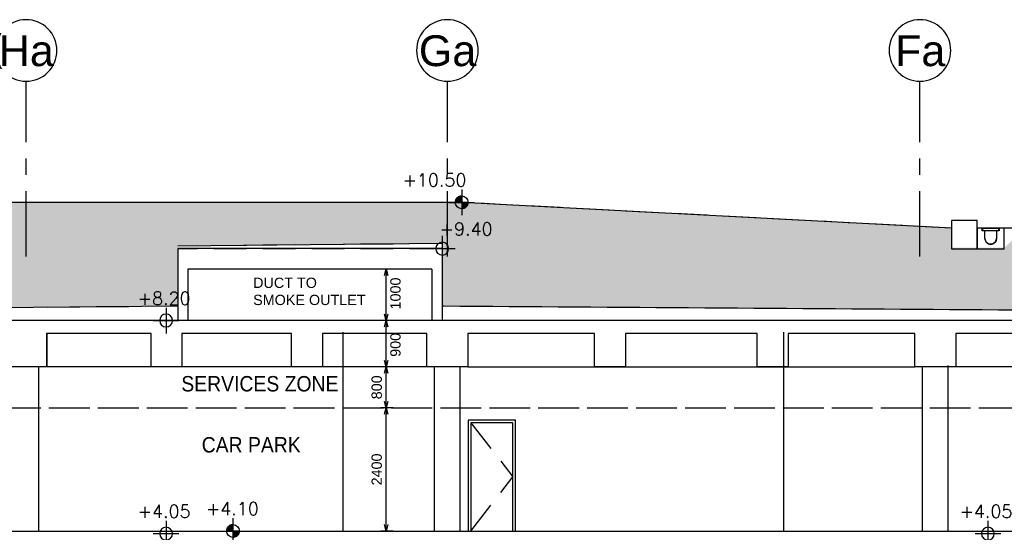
# Model space of a CAD drawing. Header units: millimetres. Extents: x 113048 to 489828, y -130780 to 23393.
# Tile 23 of 98: x 161750 to 180917, y -59888 to -49904. Entities that reach past the tile are written whole.
import ezdxf

# ---------------------------------------------------------------- set-up
doc = ezdxf.new("R2010")
doc.units = ezdxf.units.MM
doc.header["$LTSCALE"] = 100
for name, pattern in [('DASHDOT', [1, 0.5, -0.25, 0, -0.25]), ('Grid Line', [22.225, 12.7, -3.175, 3.175, -3.175]), ('Hidden', [9.525, 6.35, -3.175]), ('HIDDEN2', [4.7625, 3.175, -1.5875])]:
    doc.linetypes.add(name, pattern=pattern)
for name, color, linetype in [('+C-160', 160, 'Hidden'), ('A-WPL', 5, 'Continuous'), ('DLN020__', 6, 'DASHDOT'), ('DLN030_2', 1, 'Continuous'), ('DLN040__', 7, 'Continuous'), ('DLN210__', 7, 'Continuous'), ('DLN270__', 1, 'Continuous'), ('DLN280__', 3, 'Continuous'), ('FITDOOR', 7, 'Continuous'), ('HATCH', 8, 'Continuous'), ('INTWALL', 7, 'Continuous'), ('LEVEL', 7, 'Continuous'), ('METAL', 6, 'Continuous')]:
    doc.layers.add(name, color=color, linetype=linetype)
doc.styles.add('romans', font='romans.shx')
doc.styles.add('Swis721tBT', font='swissl.ttf')
doc.styles.add('SWISS MD BT', font='swiss.ttf')
doc.dimstyles.new('INTDIM', dxfattribs={"dimtxt": 200, "dimasz": 125, "dimexe": 100, "dimexo": 150, "dimgap": 80, "dimtad": 1, "dimdec": 0, "dimzin": 9, "dimdsep": 46, "dimtxsty": 'Swis721tBT', "dimblk": 'OPEN30', "dimcen": -125, "dimclrd": 256, "dimclre": 256, "dimclrt": 2, "dimaunit": 1, "dimadec": 1, "dimazin": 0, "dimtfac": 0.444444, "dimtdec": 0, "dimtix": 1, "dimtmove": 2, "dimatfit": 3, "dimldrblk": 'OPEN30', "dimfxl": 0, "dimtolj": 1, "dimlwd": -1, "dimlwe": -1, "dimarcsym": 0})

# ---------------------------------------------------------------- blocks, each defined once
blk = doc.blocks.new('Grid - Bubble - 4mm-251209-Black Box Lvl _0_00_G_F- Kahlen')
at = {"layer": 'DLN020__', "linetype": 'Continuous'}
blk.add_circle((0, 0), 4, dxfattribs=at)
blk = doc.blocks.new('ELEX')
at = {"layer": 'LEVEL'}
for p, q in [((0, 0.5), (0, -0.5)), ((0.5, 0), (-0.5, 0))]:
    blk.add_line(p, q, dxfattribs=at)
blk.add_circle((0, 0), 0.25, dxfattribs=at)
at = {"layer": 'LEVEL', "style": 'romans'}
blk.add_attdef('ELEX', (0.257, 0.354), '', height=0.5, dxfattribs=at)
blk = doc.blocks.new('*X4')
at = {"color": 0}
for p, q in [((45956, 42700), (46156, 42700)), ((45956, 42694), (46156, 42694)), ((45957, 42688), (46156, 42688)), ((45957, 42681), (46156, 42681)), ((45958, 42675), (46156, 42675)), ((45959, 42669), (46156, 42669)), ((45960, 42662), (46156, 42662)), ((45962, 42656), (46156, 42656)), ((45964, 42650), (46156, 42650)), ((45965, 42644), (46156, 42644)), ((45968, 42638), (46156, 42638)), ((45970, 42631), (46156, 42631)), ((45973, 42625), (46156, 42625)), ((45975, 42619), (46156, 42619)), ((45978, 42612), (46156, 42612)), ((45982, 42606), (46156, 42606)), ((45986, 42600), (46156, 42600)), ((45990, 42594), (46156, 42594)), ((45994, 42588), (46156, 42588)), ((45999, 42581), (46156, 42581)), ((46004, 42575), (46156, 42575)), ((46009, 42569), (46156, 42569)), ((46015, 42562), (46156, 42562)), ((46022, 42556), (46156, 42556)), ((46029, 42550), (46156, 42550)), ((46037, 42544), (46156, 42544)), ((46047, 42538), (46156, 42538)), ((46057, 42531), (46156, 42531)), ((46069, 42525), (46156, 42525)), ((46083, 42519), (46156, 42519)), ((46102, 42512), (46156, 42512)), ((46133, 42506), (46156, 42506))]:
    blk.add_line(p, q, dxfattribs=at)
blk = doc.blocks.new('*X3')
at = {"color": 0}
for p, q in [((46156, 42900), (46200, 42900)), ((46156, 42894), (46222, 42894)), ((46156, 42888), (46238, 42888)), ((46156, 42881), (46250, 42881)), ((46156, 42875), (46261, 42875)), ((46156, 42869), (46271, 42869)), ((46156, 42862), (46279, 42862)), ((46156, 42856), (46287, 42856)), ((46156, 42850), (46294, 42850)), ((46156, 42844), (46300, 42844)), ((46156, 42838), (46306, 42838)), ((46156, 42831), (46311, 42831)), ((46156, 42825), (46316, 42825)), ((46156, 42819), (46320, 42819)), ((46156, 42812), (46324, 42812)), ((46156, 42806), (46328, 42806)), ((46156, 42800), (46332, 42800)), ((46156, 42794), (46335, 42794)), ((46156, 42788), (46338, 42788)), ((46156, 42781), (46341, 42781)), ((46156, 42775), (46343, 42775)), ((46156, 42769), (46345, 42769)), ((46156, 42762), (46347, 42762)), ((46156, 42756), (46349, 42756)), ((46156, 42750), (46351, 42750)), ((46156, 42744), (46352, 42744)), ((46156, 42738), (46353, 42738)), ((46156, 42731), (46354, 42731)), ((46156, 42725), (46355, 42725)), ((46156, 42719), (46355, 42719)), ((46156, 42712), (46356, 42712)), ((46156, 42706), (46356, 42706))]:
    blk.add_line(p, q, dxfattribs=at)
blk = doc.blocks.new('ELFIN')
at = {"layer": 'LEVEL'}
for p, q in [((0, 0.5), (0, 0)), ((0, 0), (-0.5, 0)), ((0, 0), (0, -0.5)), ((0.5, 0), (0, 0))]:
    blk.add_line(p, q, dxfattribs=at)
for start, end in [(90, 180), (180, 270), (0, 90), (270, 0)]:
    blk.add_arc((0, 0), 0.25, start, end, dxfattribs=at)
at = {"layer": 'LEVEL', "xscale": 0.00125, "yscale": 0.00125, "zscale": 0.00125}
for name in ['*X3', '*X4']:
    blk.add_blockref(name, (-57.695, -53.381), dxfattribs=at)
at = {"layer": 'LEVEL', "style": 'romans'}
blk.add_attdef('ELFIN', (0.254, 0.347), '', height=0.5, dxfattribs=at)
blk = doc.blocks.new('_Open30')
at = {"color": 0, "linetype": 'ByBlock', "lineweight": -2}
for p, q in [((-1, 0.27), (0, 0)), ((0, 0), (-1, -0.27)), ((0, 0), (-1, 0))]:
    blk.add_line(p, q, dxfattribs=at)
blk = doc.blocks.new('*D162')
at = {"layer": 'Defpoints', "color": 0}
for p in [(168883, -56664), (169169, -56664), (169169, -57464)]:
    blk.add_point(p, dxfattribs=at)
at = {"layer": 'DLN030_2'}
for p, q in [((169019, -56664), (168783, -56664)), ((168883, -57339), (168883, -56789)), ((169019, -57464), (168783, -57464))]:
    blk.add_line(p, q, dxfattribs=at)
at = {"layer": 'DLN030_2', "xscale": 125, "yscale": 125, "zscale": 125}
for p, rotation in [((168883, -56664), 90), ((168883, -57464), 270)]:
    blk.add_blockref('_Open30', p, dxfattribs=dict(at, rotation=rotation))
at = {"layer": 'DLN030_2', "color": 2, "insert": (168701, -57064), "char_height": 200, "attachment_point": 5, "rotation": 90, "style": 'Swis721tBT'}
blk.add_mtext('\\A1;800', dxfattribs=at)
blk = doc.blocks.new('*D163')
at = {"layer": 'Defpoints', "color": 0}
for p in [(168883, -57464), (169169, -57464), (169169, -59864)]:
    blk.add_point(p, dxfattribs=at)
at = {"layer": 'DLN030_2'}
for p, q in [((169019, -57464), (168783, -57464)), ((168883, -59739), (168883, -57589)), ((169019, -59864), (168783, -59864))]:
    blk.add_line(p, q, dxfattribs=at)
at = {"layer": 'DLN030_2', "xscale": 125, "yscale": 125, "zscale": 125}
for p, rotation in [((168883, -57464), 90), ((168883, -59864), 270)]:
    blk.add_blockref('_Open30', p, dxfattribs=dict(at, rotation=rotation))
at = {"layer": 'DLN030_2', "color": 2, "insert": (168701, -58664), "char_height": 200, "attachment_point": 5, "rotation": 90, "style": 'Swis721tBT'}
blk.add_mtext('\\A1;2400', dxfattribs=at)
blk = doc.blocks.new('*D167')
at = {"layer": 'Defpoints', "color": 0}
for p in [(168883, -55764), (169262, -55764), (169169, -56664)]:
    blk.add_point(p, dxfattribs=at)
at = {"layer": 'DLN030_2'}
for p, q in [((169112, -55764), (168783, -55764)), ((168883, -56539), (168883, -55889)), ((169019, -56664), (168783, -56664))]:
    blk.add_line(p, q, dxfattribs=at)
at = {"layer": 'DLN030_2', "xscale": 125, "yscale": 125, "zscale": 125}
for p, rotation in [((168883, -55764), 90), ((168883, -56664), 270)]:
    blk.add_blockref('_Open30', p, dxfattribs=dict(at, rotation=rotation))
at = {"layer": 'DLN030_2', "color": 2, "insert": (169066, -56237), "char_height": 200, "attachment_point": 5, "rotation": 90, "style": 'Swis721tBT'}
blk.add_mtext('\\A1;900', dxfattribs=at)
blk = doc.blocks.new('drainage')
at = {"layer": 'DLN280__'}
blk.add_lwpolyline([(-119444, 40360), (-119497, 40360), (-119497, 40410), (-119597, 40410), (-119597, 40008), (-119066, 40008), (-119066, 40410), (-119166, 40410), (-119166, 40360), (-119219, 40360), (-119219, 40210, -1), (-119444, 40210), (-119444, 40360)], format="xyb", dxfattribs=at)
at = {"layer": 'METAL'}
blk.add_lwpolyline([(-119171, 40405), (-119492, 40405), (-119492, 40365), (-119171, 40365)], close=True, dxfattribs=at)
blk = doc.blocks.new('*D168')
at = {"layer": 'Defpoints', "color": 0}
for p in [(168883, -54764), (169262, -54764), (169169, -55764, 0)]:
    blk.add_point(p, dxfattribs=at)
at = {"layer": 'DLN030_2'}
for p, q in [((169112, -54764), (168783, -54764)), ((168883, -55639), (168883, -54889)), ((169019, -55764), (168783, -55764))]:
    blk.add_line(p, q, dxfattribs=at)
at = {"layer": 'DLN030_2', "xscale": 125, "yscale": 125, "zscale": 125}
for p, rotation in [((168883, -54764), 90), ((168883, -55764), 270)]:
    blk.add_blockref('_Open30', p, dxfattribs=dict(at, rotation=rotation))
at = {"layer": 'DLN030_2', "color": 2, "insert": (169066, -55237), "char_height": 200, "attachment_point": 5, "rotation": 90, "style": 'Swis721tBT'}
blk.add_mtext('\\A1;1000', dxfattribs=at)
blk = doc.blocks.new('A$C713849A3')
at = {"layer": '+C-160'}
for p, q in [((-88206, 43516, -1), (-93355, 43466, -1)), ((-88206, 43416, -1), (-93355, 43416, -1)), ((-93355, 43416, -2), (-93355, 42016, -1)), ((-88206, 43416, -2), (-88206, 42016, -1)), ((-88406, 43016, -1), (-93155, 43016, -2)), ((-93155, 43016, -2), (-93155, 42016, -1)), ((-88406, 43016, -2), (-88406, 42016, -1)), ((-93355, 42295, -2), (-112552, 42116, -1)), ((-62455, 42116, -1), (-88206, 42295, -1)), ((-62455, 42016, -1), (-128255, 42016, -1)), ((-70656, 42016, -2), (-128255, 42016, -1)), ((-90132, 37916, -1), (-90132, 41790, -1)), ((-81555, 37916, -1), (-81555, 41790, -1)), ((-93872, 41766, -1), (-95905, 41766, -1)), ((-95905, 41766, -1), (-95905, 41116, -1)), ((-93872, 41116, -1), (-93872, 41766, -1)), ((-91139, 41766, -1), (-93272, 41766, -1)), ((-93272, 41766, -1), (-93272, 41116, -1)), ((-91139, 41116, -1), (-91139, 41766, -1)), ((-88505, 41766, -1), (-90539, 41766, -1)), ((-90539, 41766, -1), (-90539, 41116, -1)), ((-88505, 41116, -1), (-88505, 41766, -1)), ((-85239, 41766, -1), (-87705, 41766, -1)), ((-87705, 41766, -1), (-87705, 41116, -1)), ((-85239, 41116, -1), (-85239, 41766, -1)), ((-82072, 41766, -1), (-84639, 41766, -1)), ((-84639, 41766, -1), (-84639, 41116, -1)), ((-82072, 41116, -1), (-82072, 41766, -1)), ((-79005, 41766, -1), (-81472, 41766, -1)), ((-81472, 41766, -1), (-81472, 41116, -1)), ((-79005, 41116, -1), (-79005, 41766, -1)), ((-76172, 41766, -1), (-78205, 41766, -1)), ((-78205, 41766, -1), (-78205, 41116, -1)), ((-95905, 41116, -1), (-96705, 41116, -1)), ((-96055, 41116, -1), (-96555, 41116, -1)), ((-96056, 37916, -1), (-96056, 41116, -1)), ((-88505, 41116, -1), (-95905, 41116, -1)), ((-93272, 41116, -1), (-93872, 41116, -1)), ((-93272, 41116, -1), (-93872, 41116, -1)), ((-90539, 41116, -1), (-91139, 41116, -1)), ((-90539, 41116, -1), (-91139, 41116, -1)), ((-87705, 41116, -1), (-88505, 41116, -1)), ((-88355, 37917, -1), (-88355, 41116, -1)), ((-87855, 41116, -1), (-88355, 41116, -1)), ((-87855, 37917, -1), (-87855, 41116, -1)), ((-87705, 41116, -1), (-79005, 41116, -1)), ((-84639, 41116, -1), (-85239, 41116, -1)), ((-84639, 41116, -1), (-85239, 41116, -1)), ((-81472, 41116, -1), (-82072, 41116, -1)), ((-81472, 41116, -1), (-82072, 41116, -1)), ((-78205, 41116, -1), (-79005, 41116, -1)), ((-78856, 37916, -1), (-78856, 41116, -1)), ((-78356, 37916, -1), (-78356, 41142, -1)), ((-70655, 41115, -1), (-78205, 41116, -1)), ((-113005, 40316, -1), (-67796, 40316, -1)), ((-86778, 40076, -1), (-87698, 40076, -1)), ((-87698, 40076, -1), (-87698, 37916, -1)), ((-86778, 37916, -1), (-86778, 40076, -1)), ((-86828, 40026, -1), (-87648, 40026, -1)), ((-87648, 40026, -1), (-87648, 37916, -1)), ((-87648, 40026, -1), (-86828, 38971, -1)), ((-86828, 37916, -1), (-86828, 40026, -1)), ((-87648, 37916, -1), (-86828, 38971, -1)), ((-115805, 37916, -1), (-66308, 37916, -1))]:
    blk.add_line(p, q, dxfattribs=at)
at = {"layer": '+C-160', "elevation": -1}
for points in [[(-78295, 43816), (-87826, 44317), (-107066, 44316), (-124421, 43808), (-145133, 42819)], [(-78295, 43414), (-77795, 43414), (-77795, 43966), (-78295, 43966), (-78295, 43414)], [(-70194, 43816), (-77795, 43816)], [(-77795, 43816), (-77795, 43616)]]:
    blk.add_lwpolyline(points, dxfattribs=at)
blk.add_lwpolyline([(-77642, 43766), (-77695, 43766), (-77695, 43816), (-77795, 43816), (-77795, 43414), (-77264, 43414), (-77264, 43816), (-77364, 43816), (-77364, 43766), (-77417, 43766), (-77417, 43616, -1), (-77642, 43616), (-77642, 43766)], format="xyb", dxfattribs=at)
blk.add_lwpolyline([(-77369, 43811), (-77690, 43811), (-77690, 43771), (-77369, 43771)], close=True, dxfattribs=at)

msp = doc.modelspace()

# ---------------------------------------------------------------- hatches: boundary and pattern name
at = {"layer": 'HATCH'}
h = msp.add_hatch(dxfattribs=at)
h.set_pattern_fill('EARTH', color=256, scale=80, angle=45)
h.set_pattern_definition([(45, (-62666165.2, 1166790508.9), (3e-09, 718.42048969), [508, -508]), (45, (-62666299.9, 1166790643.6), (3e-09, 718.42048969), [508, -508]), (45, (-62666434.6, 1166790778.3), (3e-09, 718.42048969), [508, -508]), (135, (-62666434.6, 1166790868.1), (-718.42048969, 3e-09), [508, -508]), (135, (-62666299.9, 1166791002.8), (-718.42048969, 3e-09), [508, -508]), (135, (-62666165.2, 1166791137.53), (-718.42048969, 3e-09), [508, -508])])
h.paths.add_polyline_path([(164824.9, -54313.5), (169975.1, -54263.5), (169975.1, -55484.7), (195725.5, -55642.3), (195725.5, -54741.5), (203775.5, -54638.7), (203775.5, -54092.3), (211425.4, -53995.4), (211425.6, -53782.3), (211675.7, -53479), (202966.3, -53540.9), (202966.3, -54344.3), (199580.1, -54344.3), (199579.9, -53540.9), (188486.9, -53565.6), (188487, -53961.1), (188092.9, -53942.3), (188092.9, -54344.3), (187561.9, -54344.3), (187342.7, -54143.3), (181136.3, -54143.3), (180917.1, -54344.3), (179886.1, -54344.3), (179886.1, -53946), (170354.7, -53473.7), (151105.1, -53464.1), (133760.3, -53972), (128003.6, -54234.6), (128527.6, -55642.3), (141869, -55642.3), (141858.9, -54313.8), (143749.3, -54263.5), (145629, -54313.5), (145629, -55642.3), (164825.9, -55484.7)])

# ---------------------------------------------------------------- linework, layer by layer
at = {"layer": 'DLN020__', "linetype": 'Grid Line'}
for p, q in [((161875.5, -54514.6), (161875.5, -51103.5)), ((170075.5, -54514.6), (170075.5, -51103.5)), ((179275.5, -54514.6), (179275.5, -51103.5))]:
    msp.add_line(p, q, dxfattribs=at)
at = {"layer": 'DLN210__', "color": 5, "elevation": 0.1}
for points in [[(179886.1, -53963.5), (170354.7, -53462.5), (151115.2, -53463.5), (133760.3, -53972), (113047.6, -54960.5)], [(187987, -53963.5), (180386.1, -53963.5)]]:
    msp.add_lwpolyline(points, dxfattribs=at)
at = {"layer": 'DLN270__', "color": 1}
for p, q in [((169975.1, -54263.5, 0), (164825.9, -54313.5, 0)), ((164825.9, -55484.7, -0.1), (145629, -55663.5, 0)), ((195725.5, -55663.5), (169975.1, -55484.7, -0.1))]:
    msp.add_line(p, q, dxfattribs=at)
at = {"layer": 'DLN280__'}
for p, q in [((169975.1, -54363.5, 0), (164825.9, -54363.5, 0)), ((164825.9, -54363.5, -0.1), (164825.9, -55763.5, -0.1)), ((169975.1, -54363.5, -0.1), (169975.1, -55763.5)), ((169775.1, -54763.5, 0), (165025.9, -54763.5, -0.1)), ((165025.9, -54763.5, -0.1), (165025.9, -55763.5, -0.1)), ((169775.1, -54763.5, -0.1), (169775.1, -55763.5)), ((195725.5, -55763.5), (129925.5, -55763.5)), ((187524.9, -55763.5, -0.1), (129925.5, -55763.5)), ((164308.8, -56013.5), (162275.5, -56013.5)), ((162275.5, -56013.5), (162275.5, -56663.9)), ((164308.8, -56663.9), (164308.8, -56013.5)), ((167042.2, -56013.5), (164908.8, -56013.5)), ((164908.8, -56013.5), (164908.8, -56663.9)), ((167042.2, -56663.9), (167042.2, -56013.5)), ((169675.5, -56013.5), (167642.2, -56013.5)), ((167642.2, -56013.5), (167642.2, -56663.9)), ((169675.5, -56663.9), (169675.5, -56013.5)), ((172942.2, -56013.5), (170475.5, -56013.5)), ((170475.5, -56013.5), (170475.5, -56663.9)), ((172942.2, -56663.9), (172942.2, -56013.5)), ((176108.8, -56013.5), (173542.2, -56013.5)), ((173542.2, -56013.5), (173542.2, -56663.9)), ((176108.8, -56663.9), (176108.8, -56013.5)), ((179175.5, -56013.5), (176708.8, -56013.5)), ((176708.8, -56013.5), (176708.8, -56663.9)), ((179175.5, -56663.9), (179175.5, -56013.5)), ((182008.8, -56013.5), (179975.5, -56013.5)), ((179975.5, -56013.5), (179975.5, -56663.9)), ((162275.5, -56663.9), (161475.5, -56663.9)), ((162125.5, -56663.9), (161625.5, -56663.9)), ((164908.8, -56663.9), (164308.8, -56663.9)), ((164908.8, -56663.9), (164308.8, -56663.9)), ((167642.2, -56663.9), (167042.2, -56663.9)), ((167642.2, -56663.9), (167042.2, -56663.9)), ((170475.5, -56663.9), (169675.5, -56663.9)), ((170325.9, -56663.9), (169825.9, -56663.9)), ((173542.2, -56663.9), (172942.2, -56663.9)), ((173542.2, -56663.9), (172942.2, -56663.9)), ((176708.8, -56663.9), (176108.8, -56663.9)), ((176708.8, -56663.9), (176108.8, -56663.9)), ((179975.5, -56663.9), (179175.5, -56663.9))]:
    msp.add_line(p, q, dxfattribs=at)
at = {"layer": 'DLN280__', "color": 1}
for p, q in [((168049.5, -59863.5), (168049.5, -55989.9)), ((176626, -59863.5, 0), (176626, -55989.9, 0)), ((162125.1, -59863.5), (162125.1, -56663.5)), ((169675.5, -56663.9), (162275.5, -56663.9)), ((169825.5, -59863, 0), (169825.5, -56663.5)), ((170325.9, -59863, 0), (170325.9, -56663.5)), ((170476.2, -56663.9), (179175.5, -56663.9)), ((179325.1, -59863.5), (179325.1, -56663.5)), ((179825.1, -59863.5), (179825.1, -56637.5)), ((187525.5, -56664.2), (179975.5, -56663.9))]:
    msp.add_line(p, q, dxfattribs=at)
at = {"layer": 'DLN280__', "elevation": 0.1}
for points in [[(179886.1, -54365.5), (180386.1, -54365.5), (180386.1, -53813.5), (179886.1, -53813.5), (179886.1, -54365.5)], [(180386.1, -53963.5), (180386.1, -54163.5)]]:
    msp.add_lwpolyline(points, dxfattribs=at)
at = {"layer": 'FITDOOR', "color": 6}
for p, q in [((171402.7, -57703.5), (170482.7, -57703.5)), ((170482.7, -57703.5), (170482.7, -59863.5)), ((171352.7, -57753.5), (170532.7, -57753.5)), ((170532.7, -57753.5), (170532.7, -59863.5)), ((171352.7, -59863.5), (171352.7, -57753.5)), ((171402.7, -59863.5), (171402.7, -57703.5))]:
    msp.add_line(p, q, dxfattribs=at)
at = {"layer": 'FITDOOR', "color": 6, "linetype": 'Hidden'}
for p in [(170532.7, -57753.5), (170532.7, -59863.5)]:
    msp.add_line(p, (171352.7, -58808.5), dxfattribs=at)
at = {"layer": 'INTWALL', "color": 1, "linetype": 'HIDDEN2'}
msp.add_line((145175.5, -57463.5), (190385.3, -57463.5, 0), dxfattribs=at)
at = {"layer": 'INTWALL', "color": 1}
msp.add_line((142375.8, -59863.5), (191873.3, -59863.5, 0), dxfattribs=at)

# ---------------------------------------------------------------- block references
at = {"layer": '+C-160'}
msp.add_blockref('A$C713849A3', (258181, -97779.7, 1.4), dxfattribs=at)
at = {"layer": 'A-WPL'}
msp.add_blockref('drainage', (299983.3, -94373.8, 0.1), dxfattribs=at)
at = {"layer": 'DLN020__', "xscale": -150, "yscale": 149.9999999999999, "zscale": 149.9999999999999, "rotation": 180}
for p in [(161875.5, -50503.5), (170075.5, -50503.5), (179275.5, -50503.5)]:
    msp.add_blockref('Grid - Bubble - 4mm-251209-Black Box Lvl _0_00_G_F- Kahlen', p, dxfattribs=at)
at = {"layer": 'LEVEL'}
ref = msp.add_blockref('ELFIN', (170354.7, -53462.7, 0.1), dxfattribs=dict(at, xscale=-499.9999999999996, yscale=499.9999999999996, zscale=499.9999999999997, rotation=359.9999999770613))
ref.add_attrib('ELFIN', '+10.50', (169204.5, -53151.2, 0.1), dxfattribs={"height": 250, "style": 'romans'})
ref = msp.add_blockref('ELEX', (169975.1, -54363.5, 0), dxfattribs=dict(at, xscale=-499.9999999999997, yscale=499.9999999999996, zscale=499.9999999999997, rotation=359.9999999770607))
ref.add_attrib('ELEX', '+9.40', (169927, -54106.9, 0), dxfattribs={"height": 250, "style": 'romans'})
ref = msp.add_blockref('ELEX', (164600.4, -55763.5), dxfattribs=dict(at, xscale=-499.9999999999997, yscale=499.9999999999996, zscale=499.9999999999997, rotation=359.9999999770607))
ref.add_attrib('ELEX', '+8.20', (164049, -55454.7), dxfattribs={"height": 250, "style": 'romans'})
ref = msp.add_blockref('ELEX', (164600.4, -59913.5), dxfattribs=dict(at, xscale=-499.9999999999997, yscale=499.9999999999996, zscale=499.9999999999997, rotation=359.9999999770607))
ref.add_attrib('ELEX', '+4.05', (164049, -59604.7), dxfattribs={"height": 250, "style": 'romans'})
ref = msp.add_blockref('ELFIN', (165902.6, -59863.5), dxfattribs=dict(at, xscale=-499.9999999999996, yscale=499.9999999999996, zscale=499.9999999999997, rotation=359.9999999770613))
ref.add_attrib('ELFIN', '+4.10', (165376.7, -59552), dxfattribs={"height": 250, "style": 'romans'})
ref = msp.add_blockref('ELEX', (180597.4, -59913.5), dxfattribs=dict(at, xscale=-499.9999999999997, yscale=499.9999999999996, zscale=499.9999999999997, rotation=359.9999999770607))
ref.add_attrib('ELEX', '+4.05', (180046, -59604.7), dxfattribs={"height": 250, "style": 'romans'})

# ---------------------------------------------------------------- texts
at = {"layer": 'DLN020__', "color": 3, "char_height": 600, "width": 1209.6, "attachment_point": 2, "line_spacing_factor": 1.00667}
for s, insert in [('{\\fSwis721 BT|b0|i0|c0|p34;Ha}', (161879.7, -50207.8)), ('{\\fSwis721 BT|b0|i0|c0|p34;Ga}', (170079.7, -50207.8)), ('{\\fSwis721 BT|b0|i0|c0|p34;Fa}', (179279.7, -50207.8))]:
    msp.add_mtext(s, dxfattribs=dict(at, insert=insert))
at = {"layer": 'DLN040__', "style": 'SWISS MD BT', "width": 0.9}
for s, p in [('SERVICES ZONE', (164896.3, -57144.6)), ('CAR PARK', (165293.3, -58333.6))]:
    msp.add_text(s, height=300, dxfattribs=at).set_placement(p)
at = {"layer": 'DLN040__', "insert": (166294.9, -54928.5, 0.1), "char_height": 200, "width": 2488.615, "attachment_point": 1, "style": 'SWISS MD BT'}
msp.add_mtext('DUCT TO \\PSMOKE OUTLET', dxfattribs=at)

# ---------------------------------------------------------------- dimensions: what is measured, and where the dimension line sits
at = {"layer": 'DLN030_2'}
for base, p1, p2, picture, middle in [((168883.3, -54763.5, -0.1), (169168.9, -55763.5, -0.1), (169261.7, -54763.5, -0.1), '*D168', (169066.1, -55237.3, -0.1)), ((168883.3, -55763.5), (169168.9, -56663.9), (169261.7, -55763.5), '*D167', (169066.1, -56237.3))]:
    dim = msp.add_linear_dim(base=base, p1=p1, p2=p2, angle=90, dimstyle='INTDIM', dxfattribs=at)
    dim.commit()
    dim.dimension.update_dxf_attribs({"geometry": picture, "text_midpoint": middle, "dimtype": 160})
for base, p1, p2, picture, middle in [((168883.3, -56663.5), (169168.9, -57463.5), (169168.9, -56663.5), '*D162', (168700.5, -57063.5)), ((168883.3, -57463.5), (169168.9, -59863.5), (169168.9, -57463.5), '*D163', (168700.5, -58663.5))]:
    dim = msp.add_linear_dim(base=base, p1=p1, p2=p2, angle=90, dimstyle='INTDIM', dxfattribs=at)
    dim.commit()
    dim.dimension.update_dxf_attribs({"geometry": picture, "text_midpoint": middle})

doc.saveas('drawing.dxf')
